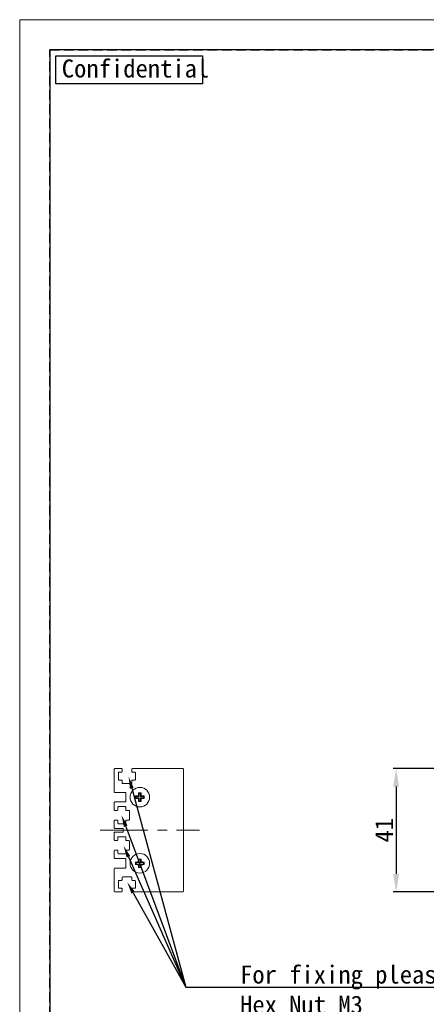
# Model space of a CAD drawing. Header units: millimetres. Extents: x -201 to 202, y 143 to 428.
# Tile 2 of 28: x -201 to -134, y 264 to 428. Entities that reach past the tile are written whole.
import ezdxf
from ezdxf import colors
from ezdxf.entities.mleader import LeaderData, LeaderLine
from ezdxf.math import Vec2, Vec3

# ---------------------------------------------------------------- set-up
doc = ezdxf.new("R2010")
doc.units = ezdxf.units.MM
doc.header["$LTSCALE"] = 0.25
doc.linetypes.add('CENTER', pattern=[50.8, 31.75, -6.35, 6.35, -6.35])
doc.linetypes.add('HIDDEN', pattern=[9.525, 6.35, -3.175])
for name, color, linetype, lineweight in [('CENTER', 1, 'CENTER', 9), ('DIMENSION', 6, 'Continuous', 9), ('MXB8146', 7, 'Continuous', 20), ('SIDE PLATE', 7, 'Continuous', 20)]:
    doc.layers.add(name, color=color, linetype=linetype, lineweight=lineweight)
doc.layers.add('EMPTY LINE', color=252, linetype='Continuous', lineweight=0, plot=False)
doc.layers.add('FORM', color=7, linetype='Continuous')
doc.styles.add('VS Standard', font='msgothic.ttc', dxfattribs={"height": 3})
doc.dimstyles.new('VS Standard x0.5', dxfattribs={"dimtxt": 3, "dimasz": 3, "dimexe": 0.5, "dimexo": 0.8, "dimgap": 0.5, "dimtad": 3, "dimlfac": 2, "dimrnd": 0.0001, "dimzin": 9, "dimdsep": 46, "dimtxsty": 'VS Standard', "dimcen": 0, "dimaunit": 1, "dimadec": 0, "dimazin": 2, "dimtfac": 1, "dimtmove": 0, "dimatfit": 3, "dimfxl": 1, "dimtolj": 1, "dimtzin": 0, "dimarcsym": 0})

# ---------------------------------------------------------------- blocks, each defined once
blk = doc.blocks.new('*D237')
at = {"layer": 'Defpoints', "color": 0}
for p in [(-118.25, 303.24), (-138.95, 282.74), (-118.25, 282.74)]:
    blk.add_point(p, dxfattribs=at)
at = {"layer": 'DIMENSION', "color": 0, "lineweight": -2}
for p, q in [((-119.05, 303.24), (-139.45, 303.24)), ((-138.95, 300.24), (-138.95, 285.74)), ((-119.05, 282.74), (-139.45, 282.74))]:
    blk.add_line(p, q, dxfattribs=at)
at = {"layer": 'DIMENSION', "color": 0}
for points in [[(-138.45, 300.24), (-139.45, 300.24), (-138.95, 303.24)], [(-139.45, 285.74), (-138.45, 285.74), (-138.95, 282.74)]]:
    blk.add_solid(points, dxfattribs=at)
at = {"layer": 'DIMENSION', "color": 0, "insert": (-140.95, 292.99), "char_height": 3, "attachment_point": 5, "rotation": 90, "style": 'VS Standard'}
blk.add_mtext('\\A1;41', dxfattribs=at)

msp = doc.modelspace()

# ---------------------------------------------------------------- linework, layer by layer
at = {"layer": 'CENTER'}
msp.add_line((-188.1278, 292.9882), (-171.6278, 292.9882), dxfattribs=at)
at = {"layer": 'EMPTY LINE'}
for p, q in [((-201.5, 427.75), (-201.5, 142.75)), ((201.5, 427.75), (-201.5, 427.75))]:
    msp.add_line(p, q, dxfattribs=at)
at = {"layer": 'FORM', "linetype": 'HIDDEN'}
msp.add_lwpolyline([(-196.5, 422.75), (196.5, 422.75), (196.5, 147.75), (-196.5, 147.75)], close=True, dxfattribs=at)
at = {"layer": 'FORM'}
msp.add_lwpolyline([(-196.5, 422.75), (-196.5, 147.75), (-78.5, 147.75), (-78.5, 159.75), (16.5, 159.75), (16.5, 177.25), (196.5, 177.25), (196.5, 422.75), (-196.5, 422.75)], close=True, dxfattribs=at)
at = {"layer": 'FORM', "lineweight": 30}
msp.add_lwpolyline([(-195.5, 421.75), (-171.1092, 421.75), (-171.1092, 417.0878), (-195.5, 417.0878)], close=True, dxfattribs=at)
at = {"layer": 'MXB8146'}
for p, q in [((-182.151, 298.6042), (-182.2431, 298.6963)), ((-182.151, 298.3721), (-182.2431, 298.2801)), ((-181.651, 298.6042), (-182.151, 298.6042)), ((-182.151, 298.6042), (-182.151, 298.3721)), ((-182.151, 298.3721), (-181.651, 298.3721)), ((-181.651, 298.6042), (-181.7764, 298.7295)), ((-181.651, 298.3721), (-181.7764, 298.2468)), ((-181.651, 299.1042), (-181.7431, 299.1963)), ((-181.651, 299.1042), (-181.651, 298.6042)), ((-181.419, 299.1042), (-181.651, 299.1042)), ((-181.651, 298.3721), (-181.651, 297.8721)), ((-181.419, 299.1042), (-181.3269, 299.1963)), ((-181.419, 298.6042), (-181.419, 299.1042)), ((-181.419, 298.6042), (-181.2937, 298.7295)), ((-180.919, 298.6042), (-181.419, 298.6042)), ((-181.419, 298.3721), (-181.2937, 298.2468)), ((-181.419, 298.3721), (-180.919, 298.3721)), ((-181.419, 297.8721), (-181.419, 298.3721)), ((-180.919, 298.6042), (-180.8269, 298.6963)), ((-180.919, 298.3721), (-180.919, 298.6042)), ((-180.919, 298.3721), (-180.8269, 298.2801)), ((-181.651, 297.8721), (-181.7431, 297.7801)), ((-181.651, 297.8721), (-181.419, 297.8721)), ((-181.419, 297.8721), (-181.3269, 297.7801)), ((-181.651, 288.1042), (-181.7431, 288.1963)), ((-181.419, 288.1042), (-181.3269, 288.1963)), ((-182.151, 287.6042), (-182.2431, 287.6963)), ((-182.151, 287.3721), (-182.2431, 287.2801)), ((-181.651, 287.6042), (-182.151, 287.6042)), ((-182.151, 287.6042), (-182.151, 287.3721)), ((-182.151, 287.3721), (-181.651, 287.3721)), ((-181.651, 287.6042), (-181.7764, 287.7295)), ((-181.651, 287.3721), (-181.7764, 287.2468)), ((-181.651, 286.8721), (-181.7431, 286.7801)), ((-181.651, 288.1042), (-181.651, 287.6042)), ((-181.419, 288.1042), (-181.651, 288.1042)), ((-181.651, 287.3721), (-181.651, 286.8721)), ((-181.651, 286.8721), (-181.419, 286.8721)), ((-181.419, 287.6042), (-181.419, 288.1042)), ((-181.419, 287.6042), (-181.2937, 287.7295)), ((-180.919, 287.6042), (-181.419, 287.6042)), ((-181.419, 287.3721), (-181.2937, 287.2468)), ((-181.419, 287.3721), (-180.919, 287.3721)), ((-181.419, 286.8721), (-181.419, 287.3721)), ((-181.419, 286.8721), (-181.3269, 286.7801)), ((-180.919, 287.6042), (-180.8269, 287.6963)), ((-180.919, 287.3721), (-180.919, 287.6042)), ((-180.919, 287.3721), (-180.8269, 287.2801))]:
    msp.add_line(p, q, dxfattribs=at)
for centre in [(-181.535, 298.4882), (-181.535, 287.4882)]:
    msp.add_circle(centre, 1.625, dxfattribs=at)
for centre, radius, start, end in [((-175.3069, 298.4882), 6.9394, 178.281462, 181.718538), ((-181.5647, 292.4641), 6.269, 91.934483, 96.212266), ((-181.5647, 304.5122), 6.269, 263.787734, 268.065517), ((-175.511, 298.5179), 6.269, 173.787734, 178.065517), ((-175.511, 298.4584), 6.269, 181.934483, 186.212266), ((-181.535, 292.26), 6.9394, 88.281462, 91.718538), ((-187.5591, 298.5179), 6.269, 1.934483, 6.212266), ((-187.5591, 298.4584), 6.269, 353.787734, 358.065517), ((-181.5053, 292.4641), 6.269, 83.787734, 88.065517), ((-181.5053, 304.5122), 6.269, 271.934483, 276.212266), ((-187.7632, 298.4882), 6.9394, 358.281462, 1.718538), ((-181.535, 304.7163), 6.9394, 268.281462, 271.718538), ((-175.511, 287.5179), 6.269, 173.787734, 178.065517), ((-181.535, 281.26), 6.9394, 88.281462, 91.718538), ((-187.5591, 287.5179), 6.269, 1.934483, 6.212266), ((-175.3069, 287.4882), 6.9394, 178.281462, 181.718538), ((-181.5647, 281.4641), 6.269, 91.934483, 96.212266), ((-181.5647, 293.5122), 6.269, 263.787734, 268.065517), ((-175.511, 287.4584), 6.269, 181.934483, 186.212266), ((-181.535, 293.7163), 6.9394, 268.281462, 271.718538), ((-187.5591, 287.4584), 6.269, 353.787734, 358.065517), ((-181.5053, 281.4641), 6.269, 83.787734, 88.065517), ((-181.5053, 293.5122), 6.269, 271.934483, 276.212266), ((-187.7632, 287.4882), 6.9394, 358.281462, 1.718538)]:
    msp.add_arc(centre, radius, start, end, dxfattribs=at)
at = {"layer": 'SIDE PLATE'}
for p, q in [((-185.785, 299.3882), (-185.785, 303.1382)), ((-185.685, 303.2382), (-184.585, 303.2382)), ((-184.485, 303.1382), (-184.485, 302.7382)), ((-182.885, 302.7382), (-182.885, 303.1382)), ((-182.785, 303.2382), (-174.385, 303.2382)), ((-174.285, 303.1382), (-174.285, 282.8382)), ((-185.11, 302.5382), (-185.11, 301.4382)), ((-184.585, 302.6382), (-185.01, 302.6382)), ((-185.01, 301.3382), (-184.585, 301.3382)), ((-184.485, 301.2382), (-184.485, 300.8382)), ((-182.885, 300.8382), (-182.885, 301.2382)), ((-182.36, 302.6382), (-182.785, 302.6382)), ((-182.785, 301.3382), (-182.36, 301.3382)), ((-182.26, 301.4382), (-182.26, 302.5382)), ((-184.385, 300.7382), (-182.985, 300.7382)), ((-183.985, 299.2882), (-185.685, 299.2882)), ((-183.885, 297.7882), (-183.885, 299.1882)), ((-185.785, 296.3882), (-185.785, 297.5882)), ((-185.685, 297.6882), (-183.985, 297.6882)), ((-185.185, 296.8132), (-185.185, 296.3882)), ((-183.985, 296.9132), (-185.085, 296.9132)), ((-183.885, 296.3882), (-183.885, 296.8132)), ((-185.285, 296.2882), (-185.685, 296.2882)), ((-185.685, 294.6882), (-185.285, 294.6882)), ((-183.385, 296.2882), (-183.785, 296.2882)), ((-183.785, 294.6882), (-183.385, 294.6882)), ((-183.285, 294.7882), (-183.285, 296.1882)), ((-185.785, 293.3882), (-185.785, 294.5882)), ((-184.385, 293.2882), (-185.685, 293.2882)), ((-185.185, 294.5882), (-185.185, 294.1632)), ((-185.085, 294.0632), (-183.985, 294.0632)), ((-184.285, 292.7882), (-184.285, 293.1882)), ((-183.885, 294.1632), (-183.885, 294.5882)), ((-185.785, 291.3882), (-185.785, 292.5882)), ((-185.685, 292.6882), (-184.385, 292.6882)), ((-185.185, 291.8132), (-185.185, 291.3882)), ((-183.985, 291.9132), (-185.085, 291.9132)), ((-183.885, 291.3882), (-183.885, 291.8132)), ((-185.285, 291.2882), (-185.685, 291.2882)), ((-183.385, 291.2882), (-183.785, 291.2882)), ((-183.285, 289.7882), (-183.285, 291.1882)), ((-185.785, 288.3882), (-185.785, 289.5882)), ((-185.685, 289.6882), (-185.285, 289.6882)), ((-183.985, 288.2882), (-185.685, 288.2882)), ((-185.185, 289.5882), (-185.185, 289.1632)), ((-185.085, 289.0632), (-183.985, 289.0632)), ((-183.885, 289.1632), (-183.885, 289.5882)), ((-183.885, 286.7882), (-183.885, 288.1882)), ((-183.785, 289.6882), (-183.385, 289.6882)), ((-185.785, 282.8382), (-185.785, 286.5882)), ((-185.685, 286.6882), (-183.985, 286.6882)), ((-184.485, 285.1382), (-184.485, 284.7382)), ((-182.985, 285.2382), (-184.385, 285.2382)), ((-182.885, 284.7382), (-182.885, 285.1382)), ((-185.11, 284.5382), (-185.11, 283.4382)), ((-184.585, 284.6382), (-185.01, 284.6382)), ((-185.01, 283.3382), (-184.585, 283.3382)), ((-184.485, 283.2382), (-184.485, 282.8382)), ((-182.885, 282.8382), (-182.885, 283.2382)), ((-182.36, 284.6382), (-182.785, 284.6382)), ((-182.785, 283.3382), (-182.36, 283.3382)), ((-182.26, 283.4382), (-182.26, 284.5382)), ((-184.585, 282.7382), (-185.685, 282.7382)), ((-174.385, 282.7382), (-182.785, 282.7382))]:
    msp.add_line(p, q, dxfattribs=at)
for centre, start, end in [((-185.685, 303.1382), 90, 180), ((-184.585, 303.1382), 0, 90), ((-182.785, 303.1382), 90, 180), ((-174.385, 303.1382), 0, 90), ((-185.01, 302.5382), 90, 180), ((-185.01, 301.4382), 180, 270), ((-184.585, 302.7382), 270, 0), ((-184.585, 301.2382), 0, 90), ((-182.785, 302.7382), 180, 270), ((-182.785, 301.2382), 90, 180), ((-182.36, 302.5382), 0, 90), ((-182.36, 301.4382), 270, 0), ((-184.385, 300.8382), 180, 270), ((-182.985, 300.8382), 270, 0), ((-185.685, 299.3882), 180, 270), ((-183.985, 299.1882), 0, 90), ((-185.685, 297.5882), 90, 180), ((-185.685, 296.3882), 180, 270), ((-185.285, 296.3882), 270, 0), ((-185.085, 296.8132), 90, 180), ((-183.985, 297.7882), 270, 0), ((-183.985, 296.8132), 0, 90), ((-183.785, 296.3882), 180, 270), ((-185.685, 294.5882), 90, 180), ((-185.285, 294.5882), 0, 90), ((-183.785, 294.5882), 90, 180), ((-183.385, 296.1882), 0, 90), ((-183.385, 294.7882), 270, 0), ((-185.685, 293.3882), 180, 270), ((-185.085, 294.1632), 180, 270), ((-184.385, 293.1882), 0, 90), ((-183.985, 294.1632), 270, 0), ((-185.685, 292.5882), 90, 180), ((-185.085, 291.8132), 90, 180), ((-184.385, 292.7882), 270, 0), ((-183.985, 291.8132), 0, 90), ((-185.685, 291.3882), 180, 270), ((-185.285, 291.3882), 270, 0), ((-183.785, 291.3882), 180, 270), ((-183.385, 291.1882), 0, 90), ((-183.385, 289.7882), 270, 0), ((-185.685, 289.5882), 90, 180), ((-185.685, 288.3882), 180, 270), ((-185.285, 289.5882), 0, 90), ((-185.085, 289.1632), 180, 270), ((-183.985, 289.1632), 270, 0), ((-183.985, 288.1882), 0, 90), ((-183.785, 289.5882), 90, 180), ((-185.685, 286.5882), 90, 180), ((-183.985, 286.7882), 270, 0), ((-184.385, 285.1382), 90, 180), ((-182.985, 285.1382), 0, 90), ((-185.01, 284.5382), 90, 180), ((-185.01, 283.4382), 180, 270), ((-184.585, 284.7382), 270, 0), ((-184.585, 283.2382), 0, 90), ((-182.785, 284.7382), 180, 270), ((-182.785, 283.2382), 90, 180), ((-182.36, 284.5382), 0, 90), ((-182.36, 283.4382), 270, 0), ((-185.685, 282.8382), 180, 270), ((-184.585, 282.8382), 270, 0), ((-182.785, 282.8382), 180, 270), ((-174.385, 282.8382), 270, 0)]:
    msp.add_arc(centre, 0.1, start, end, dxfattribs=at)

# ---------------------------------------------------------------- texts
at = {"layer": 'FORM', "lineweight": 30, "insert": (-194.506, 421.1386), "char_height": 3, "attachment_point": 1, "style": 'VS Standard'}
msp.add_mtext_dynamic_manual_height_columns('Confidential', width=3, gutter_width=15, heights=[0], dxfattribs=at)

# ---------------------------------------------------------------- dimensions: what is measured, and where the dimension line sits
at = {"layer": 'DIMENSION'}
dim = msp.add_linear_dim(base=(-138.9542, 282.7382), p1=(-118.2507, 303.2382), p2=(-118.2507, 282.7382), angle=90, dimstyle='VS Standard x0.5', dxfattribs=at)
dim.commit()
dim.dimension.update_dxf_attribs({"geometry": '*D237', "text_midpoint": (-140.9548, 292.9882)})

# ---------------------------------------------------------------- leaders
ml = msp.add_multileader_mtext('Standard', dxfattribs=at)
ml.set_content('', style='VS Standard')
ml.set_leader_properties()
ml.build(insert=Vec2(0, 0))
ml.multileader.update_dxf_attribs({"text_left_attachment_type": 6, "text_right_attachment_type": 6, "dogleg_length": 1, "arrow_head_size": 2})
ctx = ml.context
ctx.base_point, ctx.char_height, ctx.arrow_head_size, ctx.landing_gap_size, ctx.plane_origin = Vec3(-171.0939, 276.7238), 3, 2, 1, Vec3(-231.4833, 191.2235)
ctx.left_attachment, ctx.right_attachment = 6, 6
notes = []
notes.append((ctx, [(0, (1, 1, 0), (-173.8863, 266.8977), (1, 0), 1, [(0, [(-183.4002, 301.8936)], 0, [])])]))
ctx.mtext.insert = Vec3(-171.8863, 270.4977)
ml = msp.add_multileader_mtext('Standard', dxfattribs=at)
ml.set_content('', style='VS Standard')
ml.set_leader_properties()
ml.build(insert=Vec2(0, 0))
ml.multileader.update_dxf_attribs({"text_left_attachment_type": 6, "text_right_attachment_type": 6, "dogleg_length": 1, "arrow_head_size": 2})
ctx = ml.context
ctx.base_point, ctx.char_height, ctx.arrow_head_size, ctx.landing_gap_size, ctx.plane_origin = Vec3(-171.0939, 276.7238), 3, 2, 1, Vec3(-216.7751, 185.2339)
ctx.left_attachment, ctx.right_attachment = 6, 6
notes.append((ctx, [(0, (1, 1, 0), (-173.8863, 266.8977), (1, 0), 1, [(0, [(-184.5818, 295.4954)], 0, [])])]))
ctx.mtext.insert = Vec3(-171.8863, 270.4977)
ml = msp.add_multileader_mtext('Standard', dxfattribs=at)
ml.set_content('', style='VS Standard')
ml.set_leader_properties()
ml.build(insert=Vec2(0, 0))
ml.multileader.update_dxf_attribs({"text_left_attachment_type": 6, "text_right_attachment_type": 6, "dogleg_length": 1, "arrow_head_size": 2})
ctx = ml.context
ctx.base_point, ctx.char_height, ctx.arrow_head_size, ctx.landing_gap_size, ctx.plane_origin = Vec3(-171.0939, 276.7238), 3, 2, 1, Vec3(-215.5251, 180.1321)
ctx.left_attachment, ctx.right_attachment = 6, 6
notes.append((ctx, [(0, (1, 1, 0), (-173.8863, 266.8977), (1, 0), 1, [(0, [(-184.2318, 290.3936)], 0, [])])]))
ctx.mtext.insert = Vec3(-171.8863, 270.4977)
ml = msp.add_multileader_mtext('Standard', dxfattribs=at)
ml.set_content('For fixing please insert\\PHex Nut M3', style='VS Standard')
ml.set_leader_properties()
ml.build(insert=Vec2(0, 0))
ml.multileader.update_dxf_attribs({"text_left_attachment_type": 6, "text_right_attachment_type": 6, "dogleg_length": 1, "arrow_head_size": 2})
ctx = ml.context
ctx.base_point, ctx.char_height, ctx.arrow_head_size, ctx.landing_gap_size, ctx.plane_origin = Vec3(-165.8863, 266.8977), 3, 2, 1, Vec3(-219.3244, 118.5787)
ctx.left_attachment, ctx.right_attachment = 6, 6
notes.append((ctx, [(0, (1, 1, 0), (-173.8863, 266.8977), (1, 0), 8, [(0, [(-183.6199, 284.3432)], 0, [])])]))
ctx.mtext.insert = Vec3(-164.8863, 270.4977)
for ctx, leaders in notes:
    for number, flags, end, landing, length, lines in leaders:
        leader = LeaderData()
        leader.index, (leader.has_last_leader_line, leader.has_dogleg_vector, leader.attachment_direction) = number, flags
        leader.last_leader_point, leader.dogleg_vector, leader.dogleg_length = Vec3(end), Vec3(landing), length
        for number, points, colour, breaks in lines:
            line = LeaderLine()
            line.index, line.vertices, line.color, line.breaks = number, Vec3.list(points), colors.encode_raw_color(colour), breaks
            leader.lines.append(line)
        ctx.leaders.append(leader)

doc.saveas('drawing.dxf')
